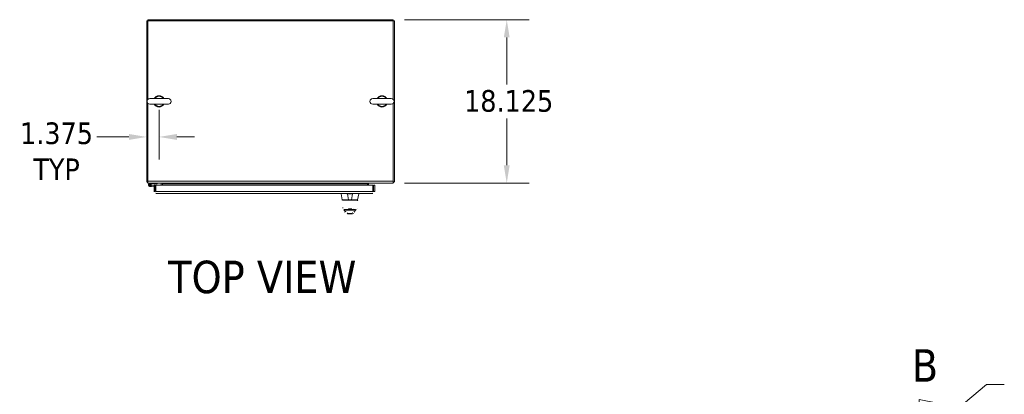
# Model space of a CAD drawing. Header units: inches. Extents: x 13 to 322, y 13 to 203.
# Tile 7 of 10: x 72 to 181, y 162 to 203. Entities that reach past the tile are written whole.
import ezdxf

# ---------------------------------------------------------------- set-up
doc = ezdxf.new("R2010")
doc.units = ezdxf.units.IN
doc.header["$LTSCALE"] = 20
doc.header["$MEASUREMENT"] = 0
doc.linetypes.add('DOUBLE_DASH_CHAIN', pattern=[1.2403, 0.6614, -0.0827, 0.1654, -0.0827, 0.1654, -0.0827])
for name, color, linetype, lineweight in [('Dimension (ANSI)', 7, 'Continuous', 13), ('Section Line (ANSI)', 7, 'DOUBLE_DASH_CHAIN', 13), ('Symbol (ANSI)', 7, 'Continuous', 18), ('Visible (ANSI)', 7, 'Continuous', 13), ('Visible Narrow (ANSI)', 7, 'Continuous', 18)]:
    doc.layers.add(name, color=color, linetype=linetype, lineweight=lineweight)
doc.styles.add('Label Text (ANSI)', font='tahoma.ttf')
doc.styles.add('Note Text (ANSI)', font='tahoma.ttf')
doc.dimstyles.new('Default (ANSI)', dxfattribs={"dimscale": 20, "dimtxt": 0.12, "dimasz": 0.098425, "dimexe": 0.125, "dimexo": 0.0625, "dimgap": 0.031496, "dimtad": 0, "dimtih": 1, "dimtoh": 1, "dimdec": 3, "dimrnd": 1e-08, "dimzin": 0, "dimdsep": 46, "dimtxsty": 'Note Text (ANSI)', "dimcen": 0.09, "dimdle": 0.393701, "dimclrd": 256, "dimclre": 256, "dimclrt": 256, "dimadec": 0, "dimazin": 1, "dimtfac": 1, "dimtofl": 0, "dimtmove": 0, "dimatfit": 3, "dimfxl": 0, "dimtolj": 1, "dimtzin": 4, "dimlwd": -1, "dimlwe": -1, "dimarcsym": 0})
doc.dimstyles.new('Default (ANSI)$7', dxfattribs={"dimscale": 20, "dimtxt": 0.12, "dimasz": 0.098425, "dimexe": 0.125, "dimexo": 0.0625, "dimgap": 0.031496, "dimtad": 0, "dimtih": 1, "dimtoh": 1, "dimdec": 3, "dimrnd": 1e-08, "dimzin": 0, "dimdsep": 46, "dimtxsty": 'Note Text (ANSI)', "dimcen": 0.09, "dimdle": 0.393701, "dimclrd": 256, "dimclre": 256, "dimclrt": 256, "dimadec": 0, "dimazin": 1, "dimtfac": 1, "dimtofl": 0, "dimtmove": 0, "dimatfit": 3, "dimfxl": 0, "dimtolj": 1, "dimtzin": 4, "dimlwd": -1, "dimlwe": -1, "dimarcsym": 0})

# ---------------------------------------------------------------- blocks, each defined once
blk = doc.blocks.new('2dTransSection1')
at = {"layer": 'Section Line (ANSI)', "linetype": 'Continuous'}
for p, q in [((8.7791, 8.0264), (8.5822, 8.0657)), ((8.5822, 8.0657), (8.5822, 7.987)), ((8.3854, 8.0264), (8.3854, 7.9511)), ((8.3854, 8.0264), (8.5822, 8.0264)), ((8.5822, 8.0264), (8.7791, 8.0264)), ((8.5822, 7.987), (8.7791, 8.0264)), ((8.3854, 4.0292), (8.3854, 3.9539)), ((8.7791, 3.9539), (8.5822, 3.9933)), ((8.5822, 3.9933), (8.5822, 3.9146)), ((8.3854, 3.9539), (8.5822, 3.9539)), ((8.5822, 3.9539), (8.7791, 3.9539)), ((8.5822, 3.9146), (8.7791, 3.9539))]:
    blk.add_line(p, q, dxfattribs=at)
at = {"layer": 'Section Line (ANSI)', "linetype": 'DOUBLE_DASH_CHAIN', "ltscale": 0.115098}
blk.add_line((8.3854, 8.0264), (8.3854, 3.9539), dxfattribs=at)
at = {"layer": 'Section Line (ANSI)', "linetype": 'Continuous', "flags": 128}
for points in [[(8.5822, 7.987), (8.7791, 8.0264)], [(8.5822, 3.9146), (8.7791, 3.9539)]]:
    blk.add_lwpolyline(points, dxfattribs=at)
at = {"layer": 'Section Line (ANSI)'}
for points in [[(8.5822, 7.987), (8.7791, 8.0264), (8.5822, 8.0657), (8.5822, 7.987)], [(8.5822, 3.9146), (8.7791, 3.9539), (8.5822, 3.9933), (8.5822, 3.9146)]]:
    blk.add_solid(points, dxfattribs=at)
at = {"layer": 'Section Line (ANSI)', "char_height": 0.18, "attachment_point": 7, "style": 'Label Text (ANSI)'}
for insert in [(8.5412, 8.1642), (8.5412, 3.6362)]:
    blk.add_mtext('B', dxfattribs=dict(at, insert=insert))
blk = doc.blocks.new('*D23')
at = {"layer": 'Defpoints', "color": 0}
for p in [(87.25, 194.7), (85.87, 190.44), (87.25, 190.44)]:
    blk.add_point(p, dxfattribs=at)
at = {"layer": 'Dimension (ANSI)'}
for p, q in [((87.25, 193.45), (87.25, 187.94)), ((83.9, 190.44), (80.33, 190.44)), ((89.22, 190.44), (91.18, 190.44))]:
    blk.add_line(p, q, dxfattribs=at)
for points in [[(83.9, 190.77), (83.9, 190.11), (85.87, 190.44)], [(89.22, 190.77), (89.22, 190.11), (87.25, 190.44)]]:
    blk.add_solid(points, dxfattribs=at)
at = {"layer": 'Dimension (ANSI)', "insert": (75.86, 192.05), "char_height": 2.4, "attachment_point": 2, "style": 'Note Text (ANSI)'}
blk.add_mtext('\\A1;1.375\\PTYP', dxfattribs=at)
blk = doc.blocks.new('*D24')
at = {"layer": 'Defpoints', "color": 0}
for p in [(113.25, 203.45), (113.25, 185.32), (125.85, 185.32)]:
    blk.add_point(p, dxfattribs=at)
at = {"layer": 'Dimension (ANSI)'}
for p, q in [((114.5, 203.45), (128.35, 203.45)), ((125.85, 201.48), (125.85, 196.27)), ((125.85, 187.29), (125.85, 192.5)), ((114.5, 185.32), (128.35, 185.32))]:
    blk.add_line(p, q, dxfattribs=at)
for points in [[(125.52, 201.48), (126.17, 201.48), (125.85, 203.45)], [(125.52, 187.29), (126.17, 187.29), (125.85, 185.32)]]:
    blk.add_solid(points, dxfattribs=at)
at = {"layer": 'Dimension (ANSI)', "insert": (121.11, 195.64), "char_height": 2.4, "attachment_point": 1, "style": 'Note Text (ANSI)'}
blk.add_mtext('\\A1;18.125', dxfattribs=at)

msp = doc.modelspace()

# ---------------------------------------------------------------- linework, layer by layer
at = {"layer": 'Visible (ANSI)'}
for p, q in [((85.9973, 203.4488), (85.9973, 203.3238)), ((113.2473, 203.4488), (85.9973, 203.4488)), ((113.2473, 203.4488), (113.2473, 203.3238)), ((85.8723, 203.3238), (85.8723, 185.4488)), ((85.9973, 203.3238), (85.8723, 203.3238)), ((85.9973, 194.6047), (85.9973, 203.3238)), ((85.9973, 203.3238), (113.2473, 203.3238)), ((113.3723, 203.3238), (113.2473, 203.3238)), ((113.2473, 203.3238), (113.2473, 194.6047)), ((113.3723, 185.4488), (113.3723, 203.3238)), ((88.2773, 194.6963), (86.2173, 194.6963)), ((113.0273, 194.6963), (110.9673, 194.6963)), ((85.9973, 185.5426), (85.9973, 194.1679)), ((86.2173, 194.0763), (88.2773, 194.0763)), ((110.9673, 194.0763), (113.0273, 194.0763)), ((113.2473, 194.1679), (113.2473, 185.5426)), ((85.9973, 185.4488), (85.8723, 185.4488)), ((85.9973, 185.3238), (85.9973, 185.5426)), ((85.9973, 185.3238), (113.2473, 185.3238)), ((86.1771, 185.2524), (86.4274, 185.3238)), ((86.2021, 185.1814), (86.3282, 185.2203)), ((86.4164, 184.9453), (86.2371, 184.9293)), ((86.3282, 185.2203), (86.2736, 185.1678)), ((86.4206, 185.2488), (86.3282, 185.2203)), ((86.3682, 185.0163), (86.4097, 185.02)), ((86.4097, 185.02), (86.6848, 185.0445)), ((86.4097, 185.02), (86.4164, 184.9453)), ((86.6848, 184.9692), (86.4164, 184.9453)), ((87.0524, 185.2488), (86.4206, 185.2488)), ((86.6848, 185.0942), (86.6848, 184.3755)), ((86.8098, 185.0942), (86.6848, 185.0942)), ((86.8098, 184.3755), (86.8098, 185.0942)), ((86.8848, 184.927), (86.8848, 184.4702)), ((86.8982, 184.3755), (86.8982, 185.0942)), ((86.8982, 185.0942), (110.9715, 185.0942)), ((87.0524, 185.3238), (87.0524, 185.2488)), ((87.4973, 185.0942), (87.4973, 185.2301)), ((87.6223, 185.3238), (87.6223, 185.2301)), ((87.6223, 185.2301), (87.6223, 185.0942)), ((110.3723, 185.3238), (110.3723, 185.2301)), ((110.3723, 185.0942), (110.3723, 185.2301)), ((110.4973, 185.2301), (110.4973, 185.0942)), ((110.9715, 185.0942), (110.9715, 184.3755)), ((111.0598, 184.3755), (111.0598, 185.0942)), ((111.0598, 185.0942), (111.1848, 185.0942)), ((111.1848, 184.3755), (111.1848, 185.0942)), ((113.2473, 185.3238), (113.2473, 185.5426)), ((113.3723, 185.4488), (113.2473, 185.4488)), ((86.8098, 184.3755), (86.6848, 184.3755)), ((86.8848, 184.4702), (86.8098, 184.4701)), ((110.9661, 184.1567), (86.9036, 184.1567)), ((107.4585, 184.1567), (107.4585, 184.1123)), ((107.4585, 184.1123), (107.4585, 184.1121)), ((107.5761, 183.4446), (107.4585, 184.1121)), ((108.7133, 184.1121), (108.1564, 184.1121)), ((109.2935, 183.4446), (109.4112, 184.1121)), ((109.4112, 184.1567), (109.4112, 184.1123)), ((109.4112, 184.1121), (109.4112, 184.1123)), ((111.0598, 184.3755), (111.1848, 184.3755)), ((107.5714, 183.4161), (107.5714, 183.4161)), ((107.5955, 183.4284), (107.5832, 183.4284)), ((107.6744, 183.4284), (108.274, 183.4284)), ((108.5956, 183.4284), (108.274, 183.4284)), ((108.5956, 183.4284), (109.196, 183.4284)), ((109.2864, 183.4284), (109.2075, 183.4284)), ((109.2982, 183.4161), (109.2982, 183.4161)), ((107.6408, 182.5498), (107.6408, 182.5497)), ((107.7547, 182.388), (107.7463, 182.4062)), ((107.7584, 182.3798), (107.7547, 182.388)), ((107.835, 182.3851), (108.2617, 182.3851)), ((107.8703, 182.3851), (107.8703, 182.3851)), ((107.8971, 182.0998), (107.8971, 182.0999)), ((108.0411, 182.3851), (108.0411, 182.3851)), ((108.1592, 181.9078), (108.7104, 181.9078)), ((108.2617, 182.3851), (108.608, 182.3851)), ((108.608, 182.3851), (109.0347, 182.3851)), ((108.8285, 182.4501), (108.8285, 182.4501)), ((108.8285, 182.3851), (108.8285, 182.3851)), ((108.9726, 182.0999), (108.9726, 182.0998)), ((108.9993, 182.3851), (108.9993, 182.3851)), ((109.115, 182.388), (109.1113, 182.3798)), ((109.1234, 182.4062), (109.115, 182.388)), ((109.2289, 182.5498), (109.2289, 182.5498))]:
    msp.add_line(p, q, dxfattribs=at)
at = {"layer": 'Visible (ANSI)', "flags": 128}
for points in [[(86.6848, 184.3755), (86.6853, 184.3612)], [(86.8997, 184.2818), (86.8938, 184.2822)], [(86.9036, 184.1567), (86.9034, 184.1572)], [(108.1485, 184.1123), (108.1035, 184.1148)], [(109.4112, 184.1123), (109.4098, 184.1148)], [(110.9661, 184.1567), (110.9804, 184.1572)], [(110.9699, 184.2818), (110.9759, 184.2822)], [(110.9715, 184.3755), (110.9712, 184.3612)], [(107.6408, 182.5498), (107.6336, 182.5958)], [(109.2982, 183.4161), (109.2957, 183.3553)], [(107.8103, 182.2512), (107.7857, 182.3155)], [(107.835, 182.3851), (107.8177, 182.3858)], [(107.8971, 182.0999), (107.8829, 182.1174)], [(108.0541, 181.9495), (108.0404, 181.9561)], [(108.8155, 181.9495), (108.8083, 181.9463)], [(108.9726, 182.0998), (108.9695, 182.096)], [(109.0594, 182.2512), (109.0517, 182.2311)], [(109.1113, 182.3798), (109.084, 182.3155)], [(109.2289, 182.5498), (109.2253, 182.5328)]]:
    msp.add_lwpolyline(points, dxfattribs=at)
at = {"layer": 'Visible (ANSI)'}
msp.add_circle((86.2224, 185.0937), 0.06, dxfattribs=at)
for centre, radius, start, end in [((86.2173, 194.3863), 0.31, 90, 270), ((87.2473, 194.3863), 0.625, 29.735713, 150.264287), ((87.2473, 194.3863), 0.56, 33.612375, 146.387625), ((88.2773, 194.3863), 0.31, 270, 90), ((110.9673, 194.3863), 0.31, 90, 270), ((111.9973, 194.3863), 0.625, 29.735713, 150.264287), ((111.9973, 194.3863), 0.56, 33.612375, 146.387625), ((113.0273, 194.3863), 0.31, 270, 90), ((87.2473, 194.3863), 0.625, 209.735713, 330.264287), ((87.2473, 194.3863), 0.56, 213.612375, 326.387625), ((111.9973, 194.3863), 0.625, 209.735713, 330.264287), ((111.9973, 194.3863), 0.56, 213.612375, 326.387625), ((86.0911, 185.5426), 0.2188, 205.376934, 244.623066), ((86.2224, 185.0937), 0.165, 105.931891, 50.111702), ((86.2224, 185.0937), 0.09, 103.033631, 55.374391), ((86.2224, 185.0937), 0.09, 55.374391, 103.033631), ((86.7608, 184.9268), 0.124, 0.089094, 66.724042), ((87.4036, 185.2301), 0.0938, 0, 90), ((87.4036, 185.2301), 0.2188, 0, 25.376934), ((110.5911, 185.2301), 0.2187, 154.623066, 180), ((110.5911, 185.2301), 0.0938, 90, 180), ((113.1536, 185.5426), 0.2188, 295.376934, 334.623066), ((108.1564, 184.2411), 0.129, 266.489847, 269.98963), ((108.7133, 184.2411), 0.129, 270.01037, 273.510153), ((107.5832, 183.4166), 0.0118, 90.000004, 182.275834), ((107.5955, 183.4481), 0.0197, 190, 270), ((109.2741, 183.4481), 0.0197, 270.000064, 350.000011), ((109.2864, 183.4166), 0.0118, 357.724163, 90)]:
    msp.add_arc(centre, radius, start, end, dxfattribs=at)
for centre, major_axis, ratio, start_param, end_param in [((107.9954, 182.318), (-0.1852, -0.0668), 0.66632134, 0.00000094, 0.00003943), ((108.8742, 182.318), (0.1852, -0.0668), 0.6663214, 6.28314453, 6.28318413)]:
    msp.add_ellipse(centre, major_axis=major_axis, ratio=ratio, start_param=start_param, end_param=end_param, dxfattribs=at)
at = {"layer": 'Visible Narrow (ANSI)'}
for p, q in [((85.9973, 185.5426), (113.2473, 185.5426)), ((87.6223, 185.2301), (110.3723, 185.2301)), ((86.8982, 184.3755), (110.9715, 184.3755)), ((108.1485, 184.1567), (108.1485, 184.1123)), ((108.274, 183.4446), (108.1564, 184.1121)), ((108.5956, 183.4446), (108.7133, 184.1121)), ((108.7212, 184.1567), (108.7212, 184.1123)), ((108.5956, 183.4446), (108.274, 183.4446)), ((108.274, 183.4446), (108.274, 183.4284)), ((108.593, 183.4131), (108.2767, 183.4131)), ((108.5956, 183.4446), (108.5956, 183.4284)), ((109.0926, 183.4138), (109.0926, 183.4138)), ((107.9385, 182.3238), (108.9312, 182.3238)), ((108.1396, 181.9317), (108.7301, 181.9317)), ((108.2617, 182.4439), (108.6079, 182.4439))]:
    msp.add_line(p, q, dxfattribs=at)
at = {"layer": 'Visible Narrow (ANSI)', "flags": 128}
for points in [[(108.2767, 183.4131), (108.2676, 183.4131)], [(109.2982, 183.4161), (109.2971, 183.4159)], [(107.6408, 182.5497), (107.6423, 182.5438)], [(107.9331, 182.3297), (107.9307, 182.3323)], [(107.9954, 182.1825), (107.9932, 182.1887)], [(108.0541, 181.9495), (108.0575, 181.948)], [(108.1396, 181.9317), (108.1397, 181.9321)], [(108.1641, 181.9704), (108.1554, 181.9706)], [(108.1636, 182.0307), (108.1585, 182.0307)], [(108.1592, 181.9078), (108.1592, 181.9079)], [(108.2617, 182.4439), (108.2625, 182.4743)], [(108.6079, 182.4439), (108.6071, 182.4743)], [(108.6079, 182.4439), (108.6333, 182.4441)], [(108.6535, 182.3851), (108.6393, 182.385)], [(108.7056, 181.9704), (108.6839, 181.9705)], [(108.7061, 182.0307), (108.6843, 182.0307)], [(108.7104, 181.9078), (108.7105, 181.9079)], [(108.7301, 181.9317), (108.73, 181.9321)], [(108.7301, 181.9317), (108.7338, 181.9317)], [(108.8742, 182.1825), (108.8699, 182.171)], [(108.9312, 182.3238), (108.9288, 182.3183)], [(108.9726, 182.0998), (108.9607, 182.0864)], [(108.9993, 182.3851), (108.9968, 182.3848)]]:
    msp.add_lwpolyline(points, dxfattribs=at)
at = {"layer": 'Visible Narrow (ANSI)'}
for centre, major_axis, ratio, start_param, end_param in [((108.2951, 183.4481), (-0.719, -0.0034), 0.00461678, 0.00079146, 1.54142954), ((108.2767, 183.4166), (0, 0.0118), 0.00002705, 4.41696088, 6.28318555), ((108.593, 183.4166), (0, 0.0118), 0.00002702, 0, 1.86622446), ((108.5745, 183.4481), (-0.719, 0.0034), 0.00461677, 1.60016316, 3.14080119), ((107.9331, 182.4711), (-0.1785, -0.0831), 0.68366569, 0.00000008, 1.26258235), ((107.9385, 182.4594), (-0.1801, -0.0795), 0.65593405, 6.28318484, 7.57196236), ((107.9954, 182.318), (-0.1852, -0.0668), 0.66632134, 0.00004029, 1.33481806), ((107.9028, 182.1196), (-0.0881, 0.2613), 0.47844383, 5.43385769, 5.46957061), ((108.1636, 182.1662), (0.0006, -0.1968), 0.00292361, 5.47214723, 6.18001177), ((108.2617, 182.5819), (0, -0.1969), 0.00014652, 0, 0.7936503), ((108.608, 182.5819), (0, -0.1969), 0.00014629, 5.489535, 6.28318531), ((108.7061, 182.1662), (-0.0006, -0.1968), 0.00292244, 0.10317362, 0.81103806), ((108.8742, 182.318), (0.1852, -0.0668), 0.6663214, 4.94836699, 6.2831436), ((108.9312, 182.4594), (0.1801, -0.0795), 0.65593397, 4.99440729, 6.28318578), ((108.9669, 182.1196), (-0.0881, -0.2613), 0.478452, 3.95520269, 3.99091563), ((108.9365, 182.4711), (0.1785, -0.0831), 0.6836657, 5.02060321, 6.28318328)]:
    msp.add_ellipse(centre, major_axis=major_axis, ratio=ratio, start_param=start_param, end_param=end_param, dxfattribs=at)

# ---------------------------------------------------------------- block references
at = {"layer": 'Section Line (ANSI)', "xscale": 20, "yscale": 20, "zscale": 20}
msp.add_blockref('2dTransSection1', (0, 0), dxfattribs=at)

# ---------------------------------------------------------------- texts
at = {"layer": 'Symbol (ANSI)', "insert": (88.2622, 173.038), "char_height": 3.6, "attachment_point": 7, "style": 'Label Text (ANSI)'}
msp.add_mtext('TOP VIEW', dxfattribs=at)

# ---------------------------------------------------------------- dimensions: what is measured, and where the dimension line sits
at = {"layer": 'Dimension (ANSI)'}
dim = msp.add_linear_dim(base=(125.8458, 185.3238), p1=(113.2473, 203.4488), p2=(113.2473, 185.3238), angle=90, dimstyle='Default (ANSI)', override={"dimdec": 3, "dimtp": 0, "dimtm": 0, "dimtdec": 2, "dimatfit": 1}, dxfattribs=at)
dim.commit()
dim.dimension.update_dxf_attribs({"geometry": '*D24', "text_midpoint": (125.8458, 194.3863), "dimtype": 160})
dim = msp.add_linear_dim(base=(87.2473, 190.437), p1=(85.8723, 190.437), p2=(87.2473, 194.6963), angle=180, text='<>\\PTYP', dimstyle='Default (ANSI)', override={"dimtih": 0, "dimtoh": 0, "dimdec": 3, "dimse1": 1, "dimtp": 0, "dimtm": 0, "dimtdec": 2, "dimatfit": 1, "dimtvp": -0.25}, dxfattribs=at)
dim.commit()
dim.dimension.update_dxf_attribs({"geometry": '*D23', "text_midpoint": (75.8614, 190.437), "dimtype": 160})

# ---------------------------------------------------------------- leaders
at = {"layer": 'Symbol (ANSI)'}
msp.add_leader([(170.4947, 155.7919), (179.1229, 162.9684), (181.0914, 162.9684)], dimstyle='Default (ANSI)$7', override={"dimtad": 0}, dxfattribs=at)

doc.saveas('drawing.dxf')
